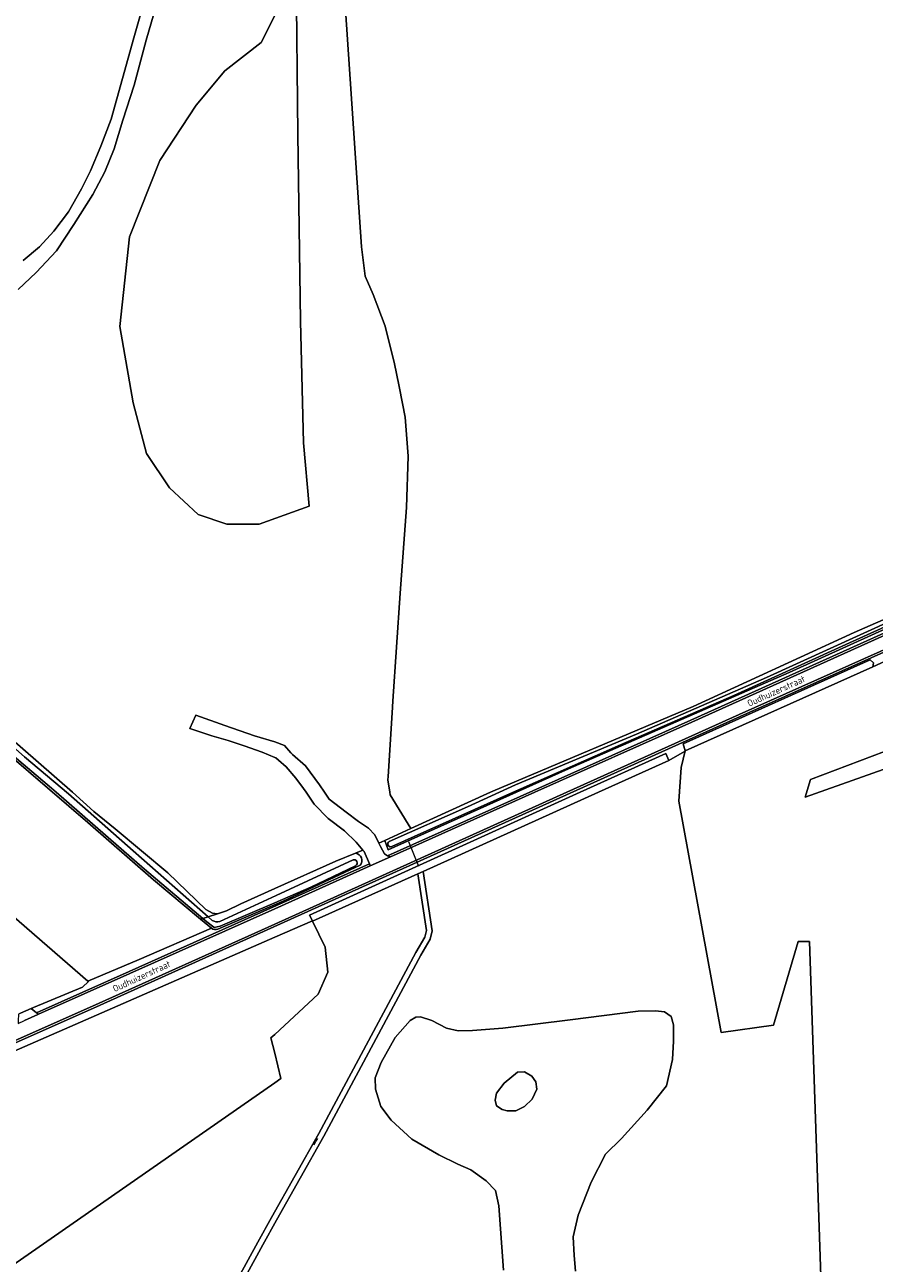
# Model space of a CAD drawing. Extents: x 199200 to 204075, y 460125 to 464703.
# Tile 100 of 174: x 201932 to 202162, y 463873 to 464208. Entities that reach past the tile are written whole.
import ezdxf
from ezdxf.enums import TextEntityAlignment as Align

# ---------------------------------------------------------------- set-up
doc = ezdxf.new("R2010")
doc.units = 0
for name, color, linetype, lineweight in [('B-WE-GR-BOS_GEMENGD-GV', 40, 'Continuous', 13), ('B-WE-GR-BOS_LOOF-GV', 40, 'Continuous', 13), ('B-WE-GR-GRAS-GV', 60, 'Continuous', 13), ('B-WE-KW-KUNSTWERK_DUIKER-G', 170, 'Continuous', 18), ('B-WE-OG-TERREIN_CULTUURSCHEIDING-GV', 7, 'Continuous', 18), ('B-WE-OG-TERREIN_ERF-GV', 7, 'Continuous', 18), ('B-WE-OG-TOPOGRAFIE-T18', 10, 'Continuous', 18), ('B-WE-OG-WATER_GREPPEL-GV', 160, 'Continuous', 18), ('B-WE-OG-WATER_MEER-GV', 140, 'Continuous', 18), ('B-WE-OG-WATER_SLOOT-GV', 120, 'Continuous', 18), ('B-WE-OG-WEG-GV', 7, 'Continuous', 18), ('B-WE-VH-VERHARDING_ASFALT-GV', 252, 'Continuous', 18), ('B-WE-VH-VERHARDING_BETONSTRAATSTEEN-GV', 252, 'Continuous', 18), ('B-WE-VH-VERHARDING_FUNDERING_ZAND-GV', 7, 'Continuous', 18)]:
    doc.layers.add(name, color=color, linetype=linetype, lineweight=lineweight)
doc.styles.add('NLCS-ISO-M1000-T18', font='NLCS-ISO.ttf', dxfattribs={"height": 1.8})

msp = doc.modelspace()

# ---------------------------------------------------------------- linework, layer by layer
at = {"layer": 'B-WE-GR-BOS_GEMENGD-GV', "flags": 128}
for points in [[(202028.159, 463986.266), (202029.749, 463986.966), (202036.847, 463990.205), (202031.187, 463999.303), (202031.088, 464000), (202030.608, 464003.394), (202030.677, 464004.25), (202031.767, 464021.548), (202031.962, 464024.651), (202033.912, 464053.907), (202035.591, 464077.109), (202036.05, 464091.022), (202035.289, 464101.584), (202033.76, 464109.386), (202033.57, 464110.28), (202032.349, 464116.027), (202029.863, 464126.216), (202026.655, 464134.741), (202024.49, 464139.688), (202023.449, 464147.702), (202015.915, 464259.96)], [(201970.786, 464222.933), (201965.261, 464203.626), (201961.96, 464191.386), (201958.932, 464181.921), (201956.538, 464174.182), (201954.065, 464167.934), (201950.844, 464161.842), (201945.672, 464153.729), (201940.933, 464146.552), (201935.432, 464140.688), (201930.613, 464136.069)], [(201924.77, 464017.882), (201936.133, 464008.108), (201945.282, 464000), (201951.091, 463994.852), (201956.797, 463990.121), (201971.13, 463978.238), (201981.352, 463968.302), (201983.173, 463967.259), (201984.522, 463967.086), (201986.935, 463967.892), (201990.869, 463969.859), (202000, 463973.965), (202016.481, 463981.378), (202021.878, 463983.499), (202023.824, 463984.356), (202022.022, 463986.533), (202018.873, 463989.583), (202014.454, 463992.923), (202010.68, 463996.756), (202008.465, 464000), (202007.76, 464001.033), (202005.703, 464003.856), (202003.051, 464006.937), (202001.059, 464008.676), (202000.275, 464009.36), (202000, 464009.472), (201996.617, 464010.859), (201991.762, 464012.572), (201987.441, 464014.015), (201982.965, 464015.311), (201977.004, 464017.266), (201978.652, 464020.844), (201986.486, 464018.087), (201994.545, 464015.323), (201999.988, 464013.669), (202000, 464013.664), (202002.652, 464012.633), (202004.327, 464010.692), (202004.823, 464010.254), (202008.335, 464007.152), (202012.074, 464002.041), (202013.434, 464000), (202014.688, 463998.119), (202019.283, 463994.624), (202022.642, 463992.11), (202025.33, 463990.337), (202027.1, 463988.528), (202028.159, 463986.266)], [(202148.23, 463852.958), (202144.621, 463959.633), (202141.526, 463959.633), (202134.908, 463936.994), (202120.701, 463935.026), (202109.255, 463997.63), (202109.951, 464006.708), (202110.977, 464011.191), (202110.795, 464011.07), (202106.62, 464008.62), (202087.523, 464000), (202040.133, 463978.608), (202042.603, 463962.474), (202042.005, 463960.218), (202039.509, 463955.897), (202013.255, 463906.914), (202000.485, 463884.158), (201996.763, 463877.528), (201966.519, 463822.053)], [(202061.907, 463870.685), (202060.594, 463888.112), (202059.676, 463892.194), (202057.153, 463894.881), (202053.076, 463897.804), (202049.527, 463899.395), (202044.341, 463901.835), (202037.089, 463906.16), (202031.531, 463911.274), (202028.664, 463914.973), (202027.281, 463919.613), (202027.166, 463922.705), (202028.768, 463926.863), (202032.587, 463933.652), (202036.62, 463938.265), (202038.123, 463939.183), (202039.459, 463939.233), (202042.465, 463938.216), (202046.447, 463936.135), (202049.589, 463935.465), (202053.502, 463935.541), (202061.649, 463936.183), (202079.869, 463938.446), (202098.293, 463940.765), (202102.979, 463940.894), (202105.384, 463940.583), (202107.248, 463939.28), (202107.834, 463937.078), (202107.861, 463932.615), (202107.618, 463927.656), (202105.954, 463920.588), (202100.716, 463913.965), (202093.779, 463906.281), (202089.435, 463902.045), (202085.549, 463894.51), (202082.069, 463885.563), (202080.672, 463879.69), (202080.939, 463874.619), (202081.38, 463870.398)]]:
    msp.add_lwpolyline(points, dxfattribs=at)
for points in [[(201961.734, 464105.46), (201958.123, 464126.102), (201960.702, 464150.356), (201968.955, 464170.998), (201978.755, 464185.964), (201986.492, 464195.253), (201996.292, 464202.993), (202005.756, 464221.931), (202006.203, 464178.121), (202006.969, 464127.57), (202007.735, 464094.636), (202009.265, 464077.493), (201995.776, 464072.586), (201987.007, 464072.586), (201979.271, 464075.166), (201971.534, 464082.391), (201965.344, 464091.679)], [(201950.847, 463797.028), (201965.164, 463822.799), (201995.41, 463878.276), (201999.136, 463884.915), (202011.9, 463907.657), (202038.157, 463956.649), (202040.563, 463960.813), (202041.026, 463962.558), (202038.67, 463977.948), (202010.236, 463965.113), (202013.606, 463958.111), (202014.373, 463951.305), (202011.78, 463945.41), (202000, 463934.493), (201998.977, 463933.545), (202000, 463929.353), (202001.674, 463922.495), (202000, 463921.33), (201927.059, 463870.602), (201928.862, 463849.631), (201932.505, 463807.243), (201932.882, 463807.033)]]:
    msp.add_lwpolyline(points, close=True, dxfattribs=at)
at = {"layer": 'B-WE-GR-BOS_LOOF-GV', "flags": 128}
msp.add_lwpolyline([(201971.534, 464082.391), (201979.271, 464075.166), (201987.007, 464072.586), (201995.776, 464072.586), (202009.265, 464077.493), (202007.735, 464094.636), (202006.969, 464127.57), (202006.203, 464178.121), (202005.756, 464221.931), (201996.292, 464202.993), (201986.492, 464195.253), (201978.755, 464185.964), (201968.955, 464170.998), (201960.702, 464150.356), (201958.123, 464126.102), (201961.734, 464105.46), (201965.344, 464091.679)], close=True, dxfattribs=at)
for points in [[(201979.94, 463965.678), (201967.224, 463976.339), (201949.432, 463991.867), (201927.616, 464010.56), (201903.969, 464031.537), (201885.845, 464047.76), (201860.184, 464070.296)], [(201919.801, 463974.613), (201949.462, 463948.896)], [(201949.462, 463948.896), (201963.337, 463954.723), (201982.88, 463963.213), (201979.94, 463965.678)]]:
    msp.add_lwpolyline(points, dxfattribs=at)
at = {"layer": 'B-WE-GR-GRAS-GV', "flags": 128}
for points in [[(202015.915, 464259.96), (202023.449, 464147.702), (202024.49, 464139.688), (202026.655, 464134.741), (202029.863, 464126.216), (202032.349, 464116.027), (202033.57, 464110.28), (202033.76, 464109.386), (202035.289, 464101.584), (202036.05, 464091.022), (202035.591, 464077.109), (202033.912, 464053.907), (202031.962, 464024.651), (202031.767, 464021.548), (202030.677, 464004.25), (202030.608, 464003.394), (202031.088, 464000), (202031.187, 463999.303), (202036.847, 463990.205), (202058.311, 464000), (202059.021, 464000.324), (202113.144, 464023.252), (202156.676, 464043.269), (202194.693, 464059.857)], [(201972, 464239.648), (201961.911, 464204.228), (201955.731, 464182.255), (201953.005, 464174.887), (201950.197, 464168.269), (201947.75, 464163.373), (201944.256, 464157.152), (201940.245, 464151.896), (201936.335, 464147.614), (201931.965, 464143.936)], [(201930.613, 464136.069), (201935.432, 464140.688), (201940.933, 464146.552), (201945.672, 464153.729), (201950.844, 464161.842), (201954.065, 464167.934), (201956.538, 464174.182), (201958.932, 464181.921), (201961.96, 464191.386), (201965.261, 464203.626), (201970.786, 464222.933)], [(202167.288, 464036.463), (202161.777, 464033.99), (202110.977, 464011.191), (202109.951, 464006.708), (202109.255, 463997.63), (202120.701, 463935.026), (202134.908, 463936.994), (202141.526, 463959.633), (202144.621, 463959.633), (202148.23, 463852.958), (202243.007, 463833.367)], [(202199.925, 464018.736), (202143.438, 463998.688), (202144.91, 464003.467), (202168.264, 464012.358)]]:
    msp.add_lwpolyline(points, dxfattribs=at)
for points in [[(202010.236, 463965.113), (202010.192, 463965.204), (202000, 463960.757), (201922.192, 463926.81), (201923.651, 463909.144), (201926.603, 463875.912), (201927.059, 463870.602), (202000, 463921.33), (202001.674, 463922.495), (202000, 463929.353), (201998.977, 463933.545), (202000, 463934.493), (202011.78, 463945.41), (202014.373, 463951.305), (202013.606, 463958.111)], [(202059.97, 463918.527), (202059.652, 463916.697), (202059.952, 463915.141), (202061.516, 463914.171), (202062.836, 463913.78), (202062.88, 463913.773), (202065.201, 463913.817), (202067.542, 463914.941), (202069.665, 463916.935), (202070.847, 463919.678), (202070.639, 463921.593), (202069.528, 463923.169), (202067.57, 463924.326), (202065.654, 463924.288), (202062.061, 463921.288)]]:
    msp.add_lwpolyline(points, close=True, dxfattribs=at)
at = {"layer": 'B-WE-KW-KUNSTWERK_DUIKER-G', "flags": 128}
for points in [[(202038.95, 463979.935), (202037.62, 463983.278), (202036.289, 463986.621)], [(202010.638, 463904.572), (202011.122, 463905.455), (202011.624, 463906.329)]]:
    msp.add_lwpolyline(points, dxfattribs=at)
at = {"layer": 'B-WE-OG-TERREIN_CULTUURSCHEIDING-GV', "flags": 128}
for points in [[(202192.428, 464056.599), (202139.127, 464032.4), (202079.488, 464006.331), (202065.39, 464000), (202030.686, 463984.414), (202029.749, 463986.966), (202028.159, 463986.266), (202028.605, 463985.314), (202029.708, 463983.328), (202030.491, 463982.825), (202030.519, 463982.815), (202112.525, 464019.554), (202171.134, 464045.966)], [(202191.541, 464049.942), (202125.887, 464020.525), (201950.996, 463941.576), (201950.992, 463941.575), (201899.292, 463918.641), (201897.661, 463917.896), (201898.034, 463916.674), (201898.85, 463917.119), (201899.427, 463917.434), (201922.166, 463927.119), (201922.192, 463926.81), (202000, 463960.757), (202010.192, 463965.204), (202009.435, 463966.776), (202082.61, 464000), (202105.785, 464010.522), (202106.62, 464008.62), (202110.795, 464011.07), (202110.977, 464011.191), (202110.463, 464013.156), (202161.004, 464035.882), (202161.975, 464035.008), (202161.777, 464033.99), (202167.288, 464036.463)], [(201960.597, 463951.49), (202025.611, 463980.616), (202024.161, 463983.948), (202023.824, 463984.356), (202021.878, 463983.499)], [(202023.071, 463980.245), (202002.236, 463970.519), (201984.649, 463962.997)], [(201982.88, 463963.213), (201963.337, 463954.723), (201949.462, 463948.896), (201949.591, 463948.784), (201947.971, 463947.283), (201934.733, 463941.777), (201934.119, 463941.503), (201935.584, 463940.341), (201960.597, 463951.49)]]:
    msp.add_lwpolyline(points, dxfattribs=at)
at = {"layer": 'B-WE-OG-TERREIN_CULTUURSCHEIDING-GV'}
for points in [[(202021.878, 463983.499, -0.6016635), (202023.071, 463980.245)], [(201984.649, 463962.997, -0.269275), (201982.88, 463963.213)]]:
    msp.add_lwpolyline(points, format="xyb", dxfattribs=at)
at = {"layer": 'B-WE-OG-TERREIN_ERF-GV', "flags": 128}
for points in [[(202168.264, 464012.358), (202144.91, 464003.467), (202143.438, 463998.688), (202199.925, 464018.736)], [(201931.23, 463940.216), (201934.119, 463941.503), (201934.733, 463941.777), (201947.971, 463947.283), (201949.591, 463948.784), (201949.462, 463948.896), (201919.801, 463974.613)]]:
    msp.add_lwpolyline(points, dxfattribs=at)
at = {"layer": 'B-WE-OG-WATER_GREPPEL-GV', "flags": 128}
msp.add_lwpolyline([(202110.977, 464011.191), (202161.777, 464033.99), (202161.975, 464035.008), (202161.004, 464035.882), (202110.463, 464013.156)], close=True, dxfattribs=at)
at = {"layer": 'B-WE-OG-WATER_MEER-GV', "flags": 128}
for points in [[(201931.965, 464143.936), (201936.335, 464147.614), (201940.245, 464151.896), (201944.256, 464157.152), (201947.75, 464163.373), (201950.197, 464168.269), (201953.005, 464174.887), (201955.731, 464182.255), (201961.911, 464204.228), (201972, 464239.648)], [(202081.38, 463870.398), (202080.939, 463874.619), (202080.672, 463879.69), (202082.069, 463885.563), (202085.549, 463894.51), (202089.435, 463902.045), (202093.779, 463906.281), (202100.716, 463913.965), (202105.954, 463920.588), (202107.618, 463927.656), (202107.861, 463932.615), (202107.834, 463937.078), (202107.248, 463939.28), (202105.384, 463940.583), (202102.979, 463940.894), (202098.293, 463940.765), (202079.869, 463938.446), (202061.649, 463936.183), (202053.502, 463935.541), (202049.589, 463935.465), (202046.447, 463936.135), (202042.465, 463938.216), (202039.459, 463939.233), (202038.123, 463939.183), (202036.62, 463938.265), (202032.587, 463933.652), (202028.768, 463926.863), (202027.166, 463922.705), (202027.281, 463919.613), (202028.664, 463914.973), (202031.531, 463911.274), (202037.089, 463906.16), (202044.341, 463901.835), (202049.527, 463899.395), (202053.076, 463897.804), (202057.153, 463894.881), (202059.676, 463892.194), (202060.594, 463888.112), (202061.907, 463870.685)]]:
    msp.add_lwpolyline(points, dxfattribs=at)
msp.add_lwpolyline([(202059.97, 463918.527), (202062.061, 463921.288), (202065.654, 463924.288), (202067.57, 463924.326), (202069.528, 463923.169), (202070.639, 463921.593), (202070.847, 463919.678), (202069.665, 463916.935), (202067.542, 463914.941), (202065.201, 463913.817), (202062.88, 463913.773), (202062.836, 463913.78), (202061.516, 463914.171), (202059.952, 463915.141), (202059.652, 463916.697)], close=True, dxfattribs=at)
at = {"layer": 'B-WE-OG-WATER_SLOOT-GV', "flags": 128}
for points in [[(201859.713, 464073.133), (201847.76, 464071.033), (201830.205, 464068.226), (201817.832, 464065.666), (201818.822, 464064.812), (201832.281, 464067.376), (201857.086, 464071.522), (201859.083, 464071.713), (201861.051, 464070.524), (201882.275, 464051.842), (201922.541, 464015.383), (201927.81, 464011.105), (201939.624, 464001.094), (201940.881, 464000), (201964.81, 463979.18), (201980.54, 463965.862)], [(201860.184, 464070.296), (201885.845, 464047.76), (201903.969, 464031.537), (201927.616, 464010.56), (201949.432, 463991.867), (201967.224, 463976.339), (201979.94, 463965.678), (201980.54, 463965.862), (201964.81, 463979.18), (201940.881, 464000), (201939.624, 464001.094), (201927.81, 464011.105), (201922.541, 464015.383), (201882.275, 464051.842), (201861.051, 464070.524), (201859.083, 464071.713), (201857.086, 464071.522), (201832.281, 464067.376), (201818.822, 464064.812)], [(201982.002, 463966.312), (201961.734, 463984.201), (201944.259, 463999.552), (201932.361, 464009.644), (201911.794, 464027.738), (201892.433, 464045.168), (201877.264, 464058.47), (201861.414, 464072.699)], [(202194.693, 464059.857), (202156.676, 464043.269), (202113.144, 464023.252), (202059.021, 464000.324), (202058.311, 464000), (202036.847, 463990.205), (202029.749, 463986.966), (202030.686, 463984.414), (202065.39, 464000), (202079.488, 464006.331), (202139.127, 464032.4), (202192.428, 464056.599)], [(202030.953, 463986.66), (202052.11, 463996.076), (202065.143, 464002.059), (202097.83, 464015.76), (202133.017, 464031.109), (202167.406, 464046.806), (202194.891, 464059.246)], [(202195.522, 464058.439), (202182.285, 464052.618), (202153.498, 464039.524), (202124.157, 464026.17), (202093.546, 464012.884), (202063.509, 463999.611), (202031.628, 463985.311)], [(202031.628, 463985.311), (202063.509, 463999.611), (202093.546, 464012.884), (202124.157, 464026.17), (202153.498, 464039.524), (202182.285, 464052.618), (202195.522, 464058.439)], [(202194.891, 464059.246), (202167.406, 464046.806), (202133.017, 464031.109), (202097.83, 464015.76), (202065.143, 464002.059), (202052.11, 463996.076)], [(201932.361, 464009.644), (201944.259, 463999.552), (201961.734, 463984.201), (201982.002, 463966.312), (201984.522, 463967.086), (201983.173, 463967.259), (201981.352, 463968.302), (201971.13, 463978.238), (201956.797, 463990.121), (201951.091, 463994.852), (201945.282, 464000), (201936.133, 464008.108), (201924.77, 464017.882)], [(202052.11, 463996.076), (202030.953, 463986.66)], [(202021.878, 463983.499), (202016.481, 463981.378), (202000, 463973.965), (201990.869, 463969.859), (201986.935, 463967.892), (201984.522, 463967.086), (201982.002, 463966.312)], [(202021.872, 463980.141), (202009.759, 463974.285), (202000, 463970.085), (201985.226, 463963.728), (201983.639, 463963.426), (201983.541, 463963.5), (201981.591, 463964.972), (201980.54, 463965.862), (201979.94, 463965.678), (201982.88, 463963.213)], [(201980.54, 463965.862), (201981.591, 463964.972), (201983.541, 463963.5), (201983.639, 463963.426), (201985.226, 463963.728), (202000, 463970.085), (202009.759, 463974.285), (202021.872, 463980.141)], [(201984.649, 463962.997), (202002.236, 463970.519), (202023.071, 463980.245)], [(201985.15, 463965.033), (202000.38, 463972.03), (202021.168, 463981.74)], [(202021.168, 463981.74), (202000.38, 463972.03), (201985.15, 463965.033)], [(201966.519, 463822.053), (201996.763, 463877.528), (202000.485, 463884.158), (202013.255, 463906.914), (202039.509, 463955.897), (202042.005, 463960.218), (202042.603, 463962.474), (202040.133, 463978.608), (202038.67, 463977.948), (202041.026, 463962.558), (202040.563, 463960.813), (202038.157, 463956.649), (202011.9, 463907.657), (201999.136, 463884.915), (201995.41, 463878.276), (201965.164, 463822.799)], [(201980.54, 463965.862), (201982.002, 463966.312)], [(201983.109, 463965.335), (201982.002, 463966.312), (201980.54, 463965.862)], [(201982.002, 463966.312), (201983.109, 463965.335)]]:
    msp.add_lwpolyline(points, dxfattribs=at)
msp.add_lwpolyline([(202106.62, 464008.62), (202105.785, 464010.522), (202082.61, 464000), (202009.435, 463966.776), (202010.192, 463965.204), (202010.236, 463965.113), (202038.67, 463977.948), (202040.133, 463978.608), (202087.523, 464000)], close=True, dxfattribs=at)
at = {"layer": 'B-WE-OG-WATER_SLOOT-GV'}
for points in [[(202031.628, 463985.311, -0.9626445), (202030.953, 463986.66)], [(202030.953, 463986.66, 0.9626445), (202031.628, 463985.311)], [(202023.071, 463980.245, 0.6016635), (202021.878, 463983.499)], [(202021.168, 463981.74, -0.8674336), (202021.872, 463980.141)], [(202021.872, 463980.141, 0.8674336), (202021.168, 463981.74)], [(201982.88, 463963.213, 0.269275), (201984.649, 463962.997)], [(201983.109, 463965.335, 0.1956861), (201985.15, 463965.033)], [(201985.15, 463965.033, -0.1956861), (201983.109, 463965.335)]]:
    msp.add_lwpolyline(points, format="xyb", dxfattribs=at)
at = {"layer": 'B-WE-OG-WEG-GV', "flags": 128}
for points in [[(202070.345, 464000), (202112.771, 464019.007), (202171.382, 464045.42), (202213.04, 464064.556), (202243.323, 464078.34), (202243.16, 464078.705), (202243.079, 464078.888), (202212.791, 464065.102), (202171.134, 464045.966), (202112.525, 464019.554), (202030.519, 463982.815), (202031.339, 463982.525)], [(201950.992, 463941.575), (201950.996, 463941.576), (202125.887, 464020.525), (202191.541, 464049.942), (202191.279, 464050.482), (202189.137, 464049.522), (202125.641, 464021.072), (202078.961, 464000), (202000, 463964.355), (201950.749, 463942.123), (201899.046, 463919.188), (201898.321, 463918.857), (201897.485, 463918.475), (201897.661, 463917.896), (201899.292, 463918.641)], [(201960.842, 463950.942), (202000, 463968.485), (202025.85, 463980.066), (202025.611, 463980.616), (201960.597, 463951.49), (201935.584, 463940.341), (201936.114, 463939.92)]]:
    msp.add_lwpolyline(points, close=True, dxfattribs=at)
at = {"layer": 'B-WE-VH-VERHARDING_ASFALT-GV', "flags": 128}
for points in [[(201777.279, 463864.102), (201814.937, 463880.856), (201866.183, 463904.174), (201891.2, 463915.604), (201892.899, 463916.38), (201892.91, 463916.385), (201897.485, 463918.475), (201898.321, 463918.857), (201899.046, 463919.188), (201950.749, 463942.123), (202000, 463964.355), (202078.961, 464000), (202125.641, 464021.072), (202189.137, 464049.522)], [(202171.382, 464045.42), (202112.771, 464019.007), (202070.345, 464000), (202031.339, 463982.525), (202025.85, 463980.066), (202000, 463968.485), (201960.842, 463950.942), (201936.114, 463939.92), (201935.887, 463939.819), (201932.299, 463938.22)]]:
    msp.add_lwpolyline(points, dxfattribs=at)
at = {"layer": 'B-WE-VH-VERHARDING_BETONSTRAATSTEEN-GV', "flags": 128}
msp.add_lwpolyline([(201932.299, 463938.22), (201935.887, 463939.819), (201936.114, 463939.92), (201935.584, 463940.341), (201934.119, 463941.503), (201931.23, 463940.216), (201930.678, 463939.973), (201930.632, 463938.133), (201930.615, 463937.469)], close=True, dxfattribs=at)
at = {"layer": 'B-WE-VH-VERHARDING_FUNDERING_ZAND-GV', "flags": 128}
msp.add_lwpolyline([(201996.617, 464010.859), (202000, 464009.472), (202000.275, 464009.36), (202001.059, 464008.676), (202003.051, 464006.937), (202005.703, 464003.856), (202007.76, 464001.033), (202008.465, 464000), (202010.68, 463996.756), (202014.454, 463992.923), (202018.873, 463989.583), (202022.022, 463986.533), (202023.824, 463984.356), (202024.161, 463983.948), (202025.611, 463980.616), (202025.85, 463980.066), (202031.339, 463982.525), (202030.519, 463982.815), (202030.491, 463982.825), (202029.708, 463983.328), (202028.605, 463985.314), (202028.159, 463986.266), (202027.1, 463988.528), (202025.33, 463990.337), (202022.642, 463992.11), (202019.283, 463994.624), (202014.688, 463998.119), (202013.434, 464000), (202012.074, 464002.041), (202008.335, 464007.152), (202004.823, 464010.254), (202004.327, 464010.692), (202002.652, 464012.633), (202000, 464013.664), (201999.988, 464013.669), (201994.545, 464015.323), (201986.486, 464018.087), (201978.652, 464020.844), (201977.004, 464017.266), (201982.965, 464015.311), (201987.441, 464014.015), (201991.762, 464012.572)], close=True, dxfattribs=at)

# ---------------------------------------------------------------- texts
at = {"layer": 'B-WE-OG-TOPOGRAFIE-T18', "style": 'NLCS-ISO-M1000-T18'}
for rotation, p in [(24.3, (202135.619, 464027.422)), (24.6, (201963.975, 463950.221))]:
    msp.add_text('Oudhuizerstraat', height=1.8, rotation=rotation, dxfattribs=at).set_placement(p, align=Align.MIDDLE)

doc.saveas('drawing.dxf')
